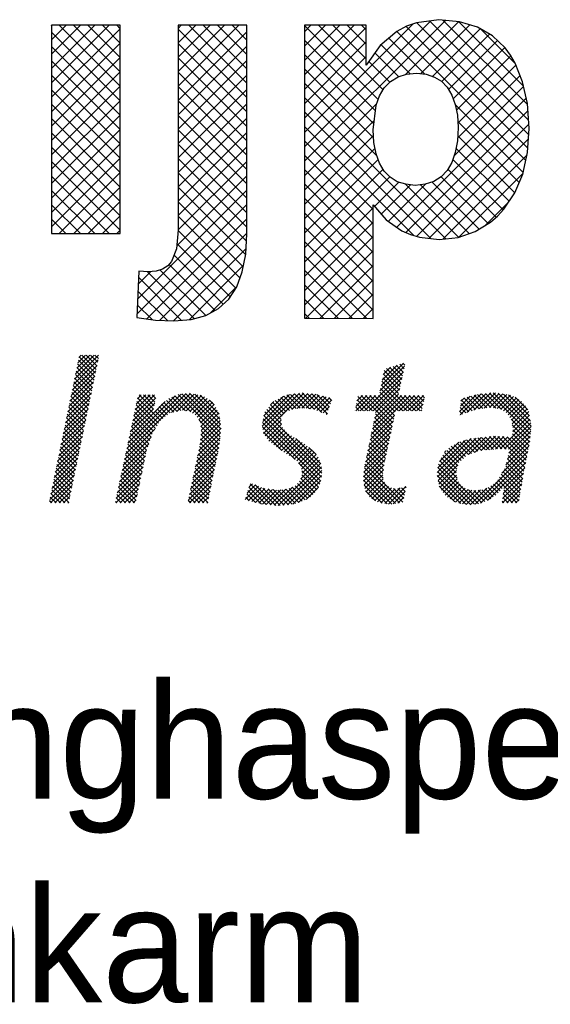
# Model space of a CAD drawing. Extents: x -33748 to 12452, y -14932 to 2888.
# Tile 119 of 194: x -28571 to -28273, y -4204 to -3651. Entities that reach past the tile are written whole.
import ezdxf

# ---------------------------------------------------------------- set-up
doc = ezdxf.new("R2010")
doc.units = 0
doc.header["$LTSCALE"] = 20
doc.layers.get('0').update_dxf_attribs({"color": 15, "linetype": 'CONTINUOUS'})
doc.layers.add('7', color=7, linetype='CONTINUOUS')
doc.layers.add('SANITAIR', color=7, linetype='CONTINUOUS')

# ---------------------------------------------------------------- blocks, each defined once
blk = doc.blocks.new('*X3')
at = {"color": 0}
for p, q in [((-16.56, -47.09), (-14, -44.53)), ((-16.45, -46.53), (-13.95, -44.03)), ((-16.33, -45.96), (-14.4, -44.03)), ((-16.21, -45.4), (-14.85, -44.03)), ((-16.1, -44.83), (-15.3, -44.03)), ((-14.36, -46.26), (-16.04, -44.57)), ((-15.98, -44.27), (-15.75, -44.03)), ((-14.28, -45.89), (-15.97, -44.2)), ((-14.2, -45.51), (-15.68, -44.03)), ((-14.13, -45.14), (-15.23, -44.03)), ((-14.05, -44.77), (-14.79, -44.03)), ((-13.97, -44.4), (-14.34, -44.03)), ((-16.8, -48.23), (-14.23, -45.67)), ((-16.68, -47.66), (-14.12, -45.1)), ((-14.59, -47.38), (-16.27, -45.69)), ((-14.51, -47), (-16.2, -45.32)), ((-14.43, -46.63), (-16.12, -44.95)), ((13.51, -49.8), (17.54, -45.77)), ((15.11, -47.75), (17.67, -45.19)), ((15.23, -47.18), (17.55, -44.87)), ((15.35, -46.62), (16.88, -45.08)), ((15.46, -46.05), (16.21, -45.3)), ((17.2, -47.29), (15.55, -45.63)), ((17.29, -46.92), (15.8, -45.44)), ((17.37, -46.55), (16.14, -45.33)), ((17.45, -46.19), (16.48, -45.22)), ((17.53, -45.82), (16.82, -45.1)), ((17.61, -45.45), (17.16, -44.99)), ((17.7, -45.09), (17.49, -44.88)), ((-17.03, -49.36), (-14.47, -46.8)), ((-16.91, -48.79), (-14.35, -46.23)), ((-14.82, -48.49), (-16.5, -46.81)), ((-14.74, -48.12), (-16.43, -46.44)), ((-14.66, -47.75), (-16.35, -46.06)), ((13.96, -49.8), (17.41, -46.35)), ((18.37, -49.8), (15.32, -46.75)), ((17.04, -48.02), (15.4, -46.38)), ((17.12, -47.65), (15.47, -46.01)), ((-17.14, -49.92), (-14.58, -47.36)), ((-14.97, -49.24), (-16.66, -47.55)), ((-14.89, -48.87), (-16.58, -47.18)), ((14.41, -49.8), (17.29, -46.92)), ((14.67, -49.98), (17.16, -47.5)), ((17.03, -49.8), (15.09, -47.86)), ((17.47, -49.8), (15.16, -47.49)), ((17.92, -49.8), (15.24, -47.12)), ((-17.38, -51.05), (-14.82, -48.49)), ((-17.26, -50.49), (-14.7, -47.93)), ((-15.2, -50.36), (-16.89, -48.67)), ((-15.12, -49.98), (-16.81, -48.3)), ((-15.05, -49.61), (-16.73, -47.92)), ((-11.17, -54.27), (-4.9, -48.01)), ((-11.04, -53.7), (-5.41, -48.07)), ((-10.92, -53.13), (-6.05, -48.26)), ((-10.8, -52.56), (-7.06, -48.82)), ((-10.43, -50.85), (-8.04, -48.45)), ((-10.31, -50.27), (-8.19, -48.15)), ((-10.19, -49.7), (-8.64, -48.15)), ((-10.07, -49.13), (-9.09, -48.15)), ((-7.75, -51.07), (-10, -48.82)), ((-9.95, -48.56), (-9.54, -48.15)), ((-8.36, -50.01), (-9.92, -48.45)), ((-8.28, -49.64), (-9.77, -48.15)), ((-8.21, -49.27), (-9.32, -48.15)), ((-8.13, -48.89), (-8.87, -48.15)), ((-8.05, -48.52), (-8.42, -48.15)), ((-5.82, -49.86), (-6.95, -48.73)), ((-5.45, -49.78), (-6.69, -48.54)), ((-6.43, -49.98), (-4.45, -48)), ((-4.98, -49.8), (-6.38, -48.4)), ((-4.41, -49.92), (-6.07, -48.26)), ((-5.86, -49.86), (-4.07, -48.07)), ((-1.4, -52.49), (-5.75, -48.13)), ((-1.35, -52.08), (-5.37, -48.06)), ((-5.3, -49.75), (-3.69, -48.14)), ((-1.31, -51.68), (-4.97, -48.02)), ((-4.91, -49.81), (-3.31, -48.21)), ((-1.35, -51.18), (-4.55, -47.99)), ((-4.52, -49.87), (-3.01, -48.36)), ((-4.24, -50.04), (-2.74, -48.53)), ((-1.43, -50.65), (-4, -48.09)), ((-3.97, -50.22), (-2.46, -48.71)), ((-1.51, -50.13), (-3.45, -48.18)), ((-2.01, -49.18), (-2.49, -48.69)), ((2.95, -51.38), (6.28, -48.05)), ((3, -50.89), (5.76, -48.12)), ((3.02, -51.75), (6.8, -47.98)), ((3.1, -52.13), (7.26, -47.97)), ((3.12, -50.31), (5.16, -48.27)), ((3.81, -49.17), (4.16, -48.82)), ((5.44, -49.9), (4.3, -48.75)), ((5.76, -49.76), (4.59, -48.59)), ((6.08, -49.64), (4.88, -48.43)), ((6.47, -49.57), (5.17, -48.27)), ((6.87, -49.53), (5.5, -48.16)), ((7.31, -49.52), (5.89, -48.1)), ((6.02, -49.66), (7.67, -48.01)), ((7.83, -49.59), (6.29, -48.05)), ((6.57, -49.56), (8.08, -48.05)), ((8.36, -49.67), (6.69, -48)), ((7.06, -49.51), (8.48, -48.09)), ((9.11, -49.97), (7.09, -47.95)), ((7.48, -49.54), (8.85, -48.17)), ((9.67, -50.08), (7.59, -48)), ((7.88, -49.6), (9.21, -48.27)), ((9.78, -49.74), (8.09, -48.05)), ((8.27, -49.66), (9.56, -48.36)), ((9.89, -49.41), (8.59, -48.1)), ((8.61, -49.76), (9.91, -48.46)), ((8.93, -49.89), (10.14, -48.68)), ((10.01, -49.07), (9.2, -48.27)), ((10.12, -48.74), (9.82, -48.43)), ((12.61, -49.8), (14.21, -48.2)), ((12.62, -49.34), (13.76, -48.2)), ((12.74, -48.78), (13.31, -48.2)), ((13.88, -49.8), (12.76, -48.68)), ((14.33, -49.8), (12.84, -48.31)), ((12.86, -48.21), (12.86, -48.2)), ((13.06, -49.8), (14.66, -48.2)), ((16.38, -51.41), (13.18, -48.2)), ((16.46, -51.03), (13.63, -48.2)), ((16.54, -50.66), (14.08, -48.2)), ((14.21, -52.25), (18.25, -48.2)), ((14.33, -51.68), (17.8, -48.2)), ((14.44, -51.11), (17.35, -48.2)), ((16.62, -50.29), (14.53, -48.2)), ((14.56, -50.55), (17.03, -48.08)), ((16.69, -49.92), (14.98, -48.2)), ((17.1, -49.8), (18.7, -48.2)), ((18.82, -49.8), (17.22, -48.2)), ((17.55, -49.8), (19.15, -48.2)), ((19.27, -49.8), (17.67, -48.2)), ((18, -49.8), (19.6, -48.2)), ((19.49, -49.57), (18.12, -48.2)), ((18.45, -49.8), (19.7, -48.55)), ((19.56, -49.2), (18.57, -48.2)), ((19.64, -48.83), (19.02, -48.2)), ((19.72, -48.45), (19.47, -48.2)), ((23.36, -49.83), (25.05, -48.14)), ((23.42, -50.22), (25.59, -48.05)), ((23.43, -49.31), (24.44, -48.3)), ((23.49, -48.8), (23.84, -48.45)), ((24.65, -49.79), (23.51, -48.66)), ((24.98, -49.68), (23.77, -48.47)), ((24.11, -49.98), (26.09, -48)), ((25.36, -49.61), (24.13, -48.38)), ((25.75, -49.55), (24.49, -48.29)), ((24.8, -49.74), (26.58, -47.95)), ((26.15, -49.5), (24.85, -48.19)), ((26.56, -49.45), (25.2, -48.1)), ((25.38, -49.61), (27.04, -47.95)), ((27.08, -49.53), (25.6, -48.05)), ((25.9, -49.53), (27.43, -48.01)), ((27.68, -49.68), (26.01, -48.01)), ((30.67, -52.22), (26.42, -47.97)), ((26.43, -49.46), (27.82, -48.06)), ((30.7, -51.81), (26.82, -47.93)), ((26.84, -49.5), (28.21, -48.12)), ((27.23, -49.55), (28.59, -48.19)), ((30.74, -51.4), (27.34, -47.99)), ((27.6, -49.63), (28.91, -48.32)), ((30.66, -50.87), (27.87, -48.07)), ((27.88, -49.8), (29.22, -48.46)), ((28.16, -49.97), (29.48, -48.64)), ((28.37, -50.21), (29.75, -48.83)), ((30.57, -50.33), (28.4, -48.15)), ((30.4, -49.7), (29.1, -48.4)), ((-17.61, -52.18), (-15.05, -49.62)), ((-17.49, -51.62), (-14.93, -49.06)), ((-15.43, -51.47), (-17.12, -49.79)), ((-15.35, -51.1), (-17.04, -49.41)), ((-15.28, -50.73), (-16.96, -49.04)), ((-10.68, -51.99), (-8.27, -49.58)), ((-10.56, -51.42), (-8.16, -49.02)), ((-8.09, -51.63), (-10.16, -49.56)), ((-7.92, -51.35), (-10.08, -49.19)), ((-7.32, -50.6), (-8.1, -49.82)), ((-7.07, -50.4), (-7.89, -49.58)), ((-6.82, -50.21), (-7.68, -49.34)), ((-6.56, -50.01), (-7.45, -49.12)), ((-6.19, -49.93), (-7.2, -48.93)), ((-3.76, -50.46), (-2.19, -48.89)), ((-3.59, -50.73), (-2.02, -49.16)), ((-3.44, -51.04), (-1.85, -49.45)), ((-3.39, -51.43), (-1.69, -49.74)), ((4.93, -51.18), (3.42, -49.66)), ((4.91, -50.71), (3.62, -49.41)), ((5, -50.35), (3.82, -49.17)), ((5.22, -50.12), (4.02, -48.92)), ((9.25, -50.02), (9.91, -49.36)), ((12.53, -49.8), (12.53, -49.8)), ((12.98, -49.8), (12.61, -49.42)), ((13.43, -49.8), (12.68, -49.05)), ((18.9, -49.8), (19.58, -49.12)), ((19.34, -49.8), (19.46, -49.69)), ((23.65, -50.14), (23.35, -49.85)), ((23.98, -50.02), (23.41, -49.45)), ((24.31, -49.91), (23.46, -49.05)), ((28.54, -50.48), (29.96, -49.07)), ((28.72, -50.76), (30.17, -49.3)), ((28.77, -51.15), (30.33, -49.59)), ((28.83, -51.54), (30.49, -49.88)), ((-17.84, -53.31), (-15.28, -50.76)), ((-17.73, -52.75), (-15.17, -50.19)), ((-15.66, -52.59), (-17.35, -50.9)), ((-15.58, -52.22), (-17.27, -50.53)), ((-15.51, -51.84), (-17.19, -50.16)), ((-8.53, -52.53), (-10.4, -50.67)), ((-8.42, -52.2), (-10.32, -50.3)), ((-8.27, -51.9), (-10.24, -49.93)), ((-7.57, -50.8), (-8.32, -50.06)), ((-1.44, -52.89), (-3.57, -50.76)), ((-3.43, -52.82), (-1.41, -50.8)), ((-3.38, -52.32), (-1.47, -50.41)), ((-3.34, -51.83), (-1.53, -50.02)), ((9.06, -56.66), (3.05, -50.64)), ((9.1, -56.25), (3.13, -50.27)), ((9.09, -55.79), (3.22, -49.91)), ((3.27, -52.4), (4.9, -50.78)), ((9.56, -50.16), (9.68, -50.04)), ((13.98, -53.38), (16.5, -50.85)), ((14.09, -52.81), (16.62, -50.29)), ((16.15, -52.52), (14.49, -50.86)), ((16.23, -52.15), (14.57, -50.49)), ((16.3, -51.78), (14.65, -50.12)), ((23.31, -50.26), (23.3, -50.24)), ((30.63, -52.63), (28.66, -50.66)), ((28.79, -52.48), (30.62, -50.65)), ((28.84, -51.98), (30.56, -50.26)), ((-18.08, -54.45), (-15.52, -51.89)), ((-17.96, -53.88), (-15.4, -51.32)), ((-15.81, -53.33), (-17.5, -51.65)), ((-15.74, -52.96), (-17.42, -51.28)), ((-11.29, -54.84), (-8.13, -51.69)), ((-8.87, -53.54), (-10.63, -51.78)), ((-8.76, -53.2), (-10.55, -51.41)), ((-8.65, -52.87), (-10.48, -51.04)), ((-3.61, -53.9), (-1.3, -51.58)), ((-3.49, -53.33), (-1.35, -51.19)), ((-1.49, -53.29), (-3.4, -51.38)), ((-1.54, -53.69), (-3.33, -51.9)), ((8.99, -57.03), (2.97, -51.01)), ((6.35, -54.85), (2.97, -51.46)), ((3.45, -52.68), (4.94, -51.19)), ((3.65, -52.93), (5.06, -51.52)), ((3.9, -53.12), (5.25, -51.77)), ((13.86, -53.94), (16.38, -51.42)), ((15.99, -53.26), (14.34, -51.61)), ((16.07, -52.89), (14.42, -51.24)), ((27.97, -53.75), (30.69, -51.03)), ((28.41, -53.76), (30.74, -51.43)), ((28.43, -54.19), (30.69, -51.92)), ((30.59, -53.04), (28.79, -51.24)), ((30.52, -53.42), (28.86, -51.76)), ((-18.19, -55.01), (-15.63, -52.45)), ((-16.04, -54.45), (-17.73, -52.77)), ((-15.97, -54.08), (-17.65, -52.39)), ((-15.89, -53.71), (-17.58, -52.02)), ((-11.41, -55.41), (-8.54, -52.54)), ((-9.15, -54.61), (-10.87, -52.89)), ((-9.07, -54.24), (-10.79, -52.52)), ((-8.99, -53.87), (-10.71, -52.15)), ((-3.85, -55.04), (-1.41, -52.6)), ((-3.73, -54.47), (-1.35, -52.09)), ((-1.69, -54.44), (-3.42, -52.71)), ((-1.61, -54.07), (-3.37, -52.3)), ((4.98, -53.92), (3.08, -52.02)), ((4.15, -53.32), (5.47, -52.01)), ((4.41, -53.51), (5.71, -52.22)), ((4.67, -53.7), (5.98, -52.39)), ((4.93, -53.89), (6.26, -52.56)), ((5.2, -54.07), (6.53, -52.74)), ((5.47, -54.25), (6.81, -52.91)), ((9.02, -55.27), (6.42, -52.66)), ((13.63, -55.07), (16.14, -52.56)), ((13.74, -54.51), (16.26, -51.99)), ((15.76, -54.37), (14.11, -52.72)), ((15.84, -54), (14.19, -52.35)), ((15.91, -53.63), (14.26, -51.98)), ((21.04, -56.19), (24.55, -52.68)), ((21.05, -56.63), (25.06, -52.62)), ((21.09, -55.69), (23.96, -52.83)), ((21.12, -57.01), (25.56, -52.57)), ((24.91, -54.1), (23.72, -52.9)), ((25.24, -53.98), (24.06, -52.79)), ((24.25, -54.33), (26.06, -52.51)), ((25.6, -53.89), (24.41, -52.69)), ((26.01, -53.85), (24.81, -52.65)), ((24.94, -54.09), (26.57, -52.46)), ((26.43, -53.82), (25.22, -52.61)), ((25.59, -53.89), (27.05, -52.43)), ((26.85, -53.79), (25.62, -52.56)), ((27.26, -53.75), (26.03, -52.52)), ((26.08, -53.85), (27.47, -52.45)), ((27.71, -53.75), (26.43, -52.47)), ((26.56, -53.81), (27.9, -52.47)), ((28.16, -53.76), (26.84, -52.43)), ((27.05, -53.77), (28.33, -52.5)), ((30.15, -55.29), (27.3, -52.44)), ((27.53, -53.74), (28.75, -52.52)), ((30.22, -54.92), (27.77, -52.47)), ((28.14, -55.38), (30.6, -52.91)), ((30.3, -54.54), (28.25, -52.49)), ((28.28, -54.78), (30.65, -52.42)), ((30.37, -54.17), (28.72, -52.52)), ((30.44, -53.79), (28.82, -52.17)), ((-18.43, -56.14), (-15.87, -53.58)), ((-18.31, -55.58), (-15.75, -53.02)), ((-16.27, -55.57), (-17.96, -53.88)), ((-16.2, -55.2), (-17.88, -53.51)), ((-16.12, -54.82), (-17.81, -53.14)), ((-11.65, -56.56), (-9, -53.9)), ((-11.53, -55.98), (-8.77, -53.22)), ((-9.3, -55.36), (-11.03, -53.63)), ((-9.22, -54.98), (-10.95, -53.26)), ((-4.09, -56.17), (-1.52, -53.61)), ((-3.97, -55.6), (-1.46, -53.1)), ((-1.92, -55.56), (-3.6, -53.87)), ((-1.84, -55.18), (-3.53, -53.5)), ((-1.76, -54.81), (-3.46, -53.11)), ((5.75, -54.42), (7.08, -53.09)), ((6.03, -54.58), (7.36, -53.26)), ((6.28, -54.78), (7.61, -53.45)), ((6.52, -54.99), (7.87, -53.65)), ((6.73, -55.24), (8.12, -53.84)), ((8.52, -54.32), (7.78, -53.58)), ((13.46, -56.13), (15.9, -53.7)), ((13.51, -55.63), (16.02, -53.13)), ((15.53, -55.5), (13.88, -53.84)), ((15.6, -55.12), (13.96, -53.47)), ((15.68, -54.74), (14.03, -53.1)), ((21.27, -55.06), (23.28, -53.06)), ((21.83, -54.05), (21.94, -53.95)), ((23.28, -55.16), (22.01, -53.89)), ((23.51, -54.94), (22.24, -53.68)), ((23.74, -54.73), (22.48, -53.47)), ((23.97, -54.51), (22.78, -53.31)), ((24.25, -54.33), (23.08, -53.16)), ((24.58, -54.21), (23.38, -53.01)), ((27.7, -56.26), (30.51, -53.46)), ((-18.66, -57.27), (-16.1, -54.71)), ((-18.54, -56.71), (-15.98, -54.15)), ((-16.43, -56.31), (-18.11, -54.63)), ((-16.35, -55.94), (-18.04, -54.25)), ((-11.78, -57.13), (-9.12, -54.47)), ((-9.54, -56.47), (-11.27, -54.74)), ((-9.46, -56.1), (-11.19, -54.37)), ((-9.38, -55.73), (-11.11, -54)), ((-4.33, -57.31), (-1.75, -54.73)), ((-4.21, -56.74), (-1.63, -54.17)), ((-2.15, -56.67), (-3.84, -54.98)), ((-2.07, -56.3), (-3.76, -54.61)), ((-1.99, -55.93), (-3.68, -54.24)), ((6.91, -55.5), (8.33, -54.08)), ((6.94, -56.82), (8.86, -54.9)), ((7.02, -55.84), (8.53, -54.33)), ((7.07, -56.24), (8.72, -54.59)), ((13.41, -56.63), (15.78, -54.26)), ((13.43, -57.07), (15.66, -54.83)), ((15.44, -56.75), (13.65, -54.96)), ((15.43, -56.29), (13.73, -54.59)), ((15.48, -55.89), (13.8, -54.21)), ((23.08, -56.76), (21.3, -54.98)), ((23, -56.23), (21.43, -54.66)), ((23.05, -55.83), (21.61, -54.39)), ((23.15, -55.48), (21.79, -54.12)), ((24.95, -59.46), (30.4, -54.01)), ((25.5, -59.36), (30.29, -54.57)), ((29.93, -56.42), (28.29, -54.78)), ((30, -56.05), (28.37, -54.42)), ((30.08, -55.67), (28.46, -54.06)), ((-18.89, -58.4), (-16.33, -55.84)), ((-18.77, -57.84), (-16.22, -55.28)), ((-16.66, -57.43), (-18.34, -55.74)), ((-16.58, -57.06), (-18.27, -55.37)), ((-16.5, -56.68), (-18.19, -55)), ((-12.02, -58.27), (-9.35, -55.6)), ((-11.9, -57.7), (-9.23, -55.03)), ((-9.77, -57.58), (-11.5, -55.85)), ((-9.69, -57.21), (-11.42, -55.48)), ((-9.61, -56.84), (-11.35, -55.11)), ((-4.57, -58.45), (-1.98, -55.86)), ((-4.45, -57.88), (-1.86, -55.3)), ((-2.3, -57.42), (-3.99, -55.73)), ((-2.22, -57.05), (-3.92, -55.35)), ((4.6, -59.61), (9, -55.21)), ((5.08, -59.57), (9.06, -55.59)), ((5.57, -59.54), (9.11, -55.99)), ((8.89, -57.38), (6.69, -55.18)), ((8.76, -57.7), (7.05, -56)), ((13.49, -57.46), (15.55, -55.4)), ((17.12, -59.33), (13.51, -55.71)), ((13.55, -57.85), (15.48, -55.92)), ((17.49, -59.25), (13.57, -55.33)), ((24.9, -59.47), (21.1, -55.67)), ((25.29, -59.42), (21.18, -55.31)), ((21.19, -57.39), (23.18, -55.39)), ((21.29, -57.73), (23.03, -55.99)), ((26.22, -59.09), (30.18, -55.13)), ((27.92, -57.84), (30.07, -55.69)), ((29.73, -57.57), (27.97, -55.81)), ((29.8, -57.19), (28.11, -55.5)), ((29.86, -56.8), (28.2, -55.14)), ((-19.01, -58.97), (-16.45, -56.41)), ((-18.92, -59.33), (-16.56, -56.98)), ((-16.89, -58.55), (-18.57, -56.86)), ((-16.81, -58.17), (-18.5, -56.49)), ((-16.73, -57.8), (-18.42, -56.12)), ((-12.19, -59.33), (-9.59, -56.74)), ((-12.14, -58.84), (-9.47, -56.17)), ((-10, -58.69), (-11.74, -56.96)), ((-9.93, -58.32), (-11.66, -56.59)), ((-9.85, -57.95), (-11.58, -56.22)), ((-4.68, -59.01), (-2.1, -56.43)), ((-4.55, -59.33), (-2.21, -56.99)), ((-2.53, -58.54), (-4.23, -56.84)), ((-2.45, -58.16), (-4.15, -56.47)), ((-2.38, -57.79), (-4.07, -56.1)), ((6.11, -59.44), (9.08, -56.48)), ((6.71, -59.3), (9, -57.01)), ((8.4, -58.24), (6.95, -56.79)), ((8.59, -57.98), (7.03, -56.42)), ((15.86, -59.41), (13.41, -56.96)), ((16.33, -59.44), (13.42, -56.53)), ((16.73, -59.38), (13.46, -56.12)), ((13.68, -58.16), (15.41, -56.43)), ((13.86, -58.43), (15.46, -56.83)), ((24, -59.47), (21.03, -56.5)), ((24.5, -59.52), (21.05, -56.08)), ((21.48, -58), (23.03, -56.45)), ((21.66, -58.26), (23.09, -56.83)), ((29.46, -59.1), (27.31, -56.94)), ((29.53, -58.72), (27.47, -56.66)), ((29.6, -58.33), (27.64, -56.37)), ((27.78, -58.88), (29.87, -56.79)), ((29.66, -57.95), (27.8, -56.09)), ((27.85, -58.36), (29.96, -56.25)), ((-17.45, -59.33), (-18.8, -57.98)), ((-17.04, -59.29), (-18.73, -57.61)), ((-16.96, -58.92), (-18.65, -57.23)), ((-18.47, -59.33), (-16.68, -57.54)), ((-10.26, -59.33), (-11.9, -57.7)), ((-10.08, -59.07), (-11.82, -57.33)), ((-11.74, -59.33), (-9.71, -57.31)), ((-11.29, -59.33), (-9.83, -57.88)), ((-3.08, -59.33), (-4.46, -57.95)), ((-2.68, -59.28), (-4.38, -57.58)), ((-2.61, -58.91), (-4.31, -57.21)), ((-4.1, -59.33), (-2.33, -57.56)), ((1.2, -58.97), (2.57, -57.6)), ((1.4, -58.32), (2.25, -57.47)), ((1.54, -59.07), (2.88, -57.74)), ((3.36, -59.49), (1.58, -57.71)), ((1.6, -57.67), (1.93, -57.34)), ((3.86, -59.54), (1.69, -57.37)), ((1.89, -59.17), (3.23, -57.83)), ((4.36, -59.59), (2.23, -57.46)), ((2.24, -59.27), (3.63, -57.89)), ((2.59, -59.37), (4.02, -57.94)), ((2.97, -59.45), (4.42, -58)), ((4.81, -59.59), (3.01, -57.79)), ((3.37, -59.49), (4.89, -57.97)), ((5.23, -59.56), (3.55, -57.88)), ((3.78, -59.53), (5.4, -57.91)), ((5.65, -59.53), (4.07, -57.95)), ((4.19, -59.57), (6.07, -57.69)), ((6.03, -59.46), (4.57, -58.01)), ((6.4, -59.39), (4.98, -57.96)), ((6.75, -59.28), (5.38, -57.91)), ((7.07, -59.16), (5.75, -57.83)), ((7.39, -59.02), (6.06, -57.69)), ((7.67, -58.86), (6.37, -57.56)), ((7.95, -58.69), (6.59, -57.33)), ((8.18, -58.47), (6.79, -57.08)), ((7.49, -58.96), (8.76, -57.69)), ((15.33, -59.34), (13.49, -57.5)), ((14.04, -58.7), (15.57, -57.17)), ((14.29, -58.9), (15.74, -57.45)), ((14.58, -59.06), (15.99, -57.64)), ((14.86, -59.22), (16.3, -57.78)), ((15.22, -59.32), (16.68, -57.86)), ((15.61, -59.38), (17.21, -57.77)), ((16, -59.44), (17.8, -57.64)), ((17.57, -58.88), (16.52, -57.83)), ((17.65, -58.51), (16.95, -57.82)), ((17.73, -58.14), (17.33, -57.75)), ((17.81, -57.77), (17.7, -57.66)), ((23.46, -59.38), (21.13, -57.05)), ((22.84, -59.21), (21.23, -57.6)), ((21.85, -58.53), (23.23, -57.14)), ((22.08, -58.74), (23.42, -57.4)), ((22.36, -58.91), (23.65, -57.63)), ((22.64, -59.08), (23.92, -57.8)), ((22.91, -59.26), (24.22, -57.95)), ((23.27, -59.35), (24.61, -58.01)), ((23.65, -59.42), (25.02, -58.05)), ((24.04, -59.48), (25.52, -57.99)), ((25.64, -59.31), (24.28, -57.96)), ((24.44, -59.53), (26.15, -57.81)), ((25.96, -59.19), (24.82, -58.05)), ((26.29, -59.07), (25.25, -58.02)), ((26.56, -58.89), (25.65, -57.97)), ((26.82, -58.7), (25.99, -57.87)), ((27.08, -58.52), (26.31, -57.74)), ((27.32, -58.3), (26.59, -57.57)), ((27.53, -58.06), (26.85, -57.38)), ((27.75, -57.83), (27.08, -57.17)), ((27.78, -59.33), (29.77, -57.34)), ((29.25, -59.33), (27.9, -57.98)), ((28.23, -59.33), (29.68, -57.88)), ((-18.35, -59.33), (-18.96, -58.72)), ((-17.9, -59.33), (-18.88, -58.35)), ((-18.02, -59.33), (-16.8, -58.11)), ((-17.57, -59.33), (-16.91, -58.67)), ((-11.61, -59.33), (-12.14, -58.81)), ((-11.16, -59.33), (-12.06, -58.44)), ((-10.71, -59.33), (-11.98, -58.07)), ((-10.84, -59.33), (-9.95, -58.44)), ((-10.39, -59.33), (-10.07, -59.01)), ((-4.43, -59.33), (-4.69, -59.06)), ((-3.98, -59.33), (-4.62, -58.69)), ((-3.53, -59.33), (-4.54, -58.32)), ((-3.65, -59.33), (-2.44, -58.12)), ((-3.21, -59.33), (-2.56, -58.69)), ((1.62, -59.1), (1.27, -58.74)), ((2.25, -59.27), (1.37, -58.4)), ((2.86, -59.44), (1.48, -58.05)), ((14.65, -59.11), (13.64, -58.09)), ((16.47, -59.42), (17.72, -58.16)), ((16.98, -59.35), (17.6, -58.73)), ((28.35, -59.33), (27.8, -58.78)), ((28.8, -59.33), (27.85, -58.38)), ((28.67, -59.33), (29.58, -58.42)), ((29.12, -59.33), (29.49, -58.97)), ((-18.8, -59.33), (-19.03, -59.1)), ((-17.12, -59.33), (-17.03, -59.24)), ((-12.06, -59.33), (-12.21, -59.18)), ((-2.76, -59.33), (-2.68, -59.25)), ((27.9, -59.33), (27.74, -59.17))]:
    blk.add_line(p, q, dxfattribs=at)
blk = doc.blocks.new('A$C32F70CB8')
at = {"color": 170}
for p, q in [((745.29, 193.49), (824.47, 272.66)), ((745.29, 201.57), (816.14, 272.42)), ((802.29, 242.41), (831.81, 271.92)), ((871.18, 208.46), (808.29, 271.36)), ((871.07, 216.66), (815.41, 272.32)), ((870.42, 225.39), (823, 272.81)), ((868.18, 235.71), (831.98, 271.91)), ((603.45, 269.87), (603.48, 269.9)), ((603.45, 261.79), (611.56, 269.9)), ((603.45, 253.71), (619.64, 269.9)), ((603.45, 245.63), (627.72, 269.9)), ((603.45, 237.54), (635.81, 269.9)), ((603.45, 229.46), (641.96, 267.96)), ((641.96, 227.55), (603.45, 266.05)), ((641.96, 235.63), (607.69, 269.9)), ((641.96, 243.71), (615.77, 269.9)), ((641.96, 251.79), (623.86, 269.9)), ((641.96, 259.88), (631.94, 269.9)), ((641.96, 267.96), (640.02, 269.9)), ((674.44, 268.12), (676.22, 269.9)), ((674.44, 260.04), (684.3, 269.9)), ((674.44, 251.95), (692.38, 269.9)), ((674.44, 243.87), (700.46, 269.9)), ((674.44, 235.79), (708.55, 269.9)), ((712.95, 229.3), (674.44, 267.81)), ((674.44, 227.71), (712.95, 266.21)), ((712.95, 237.38), (680.43, 269.9)), ((712.95, 245.46), (688.51, 269.9)), ((712.95, 253.54), (696.6, 269.9)), ((712.95, 261.63), (704.68, 269.9)), ((712.95, 269.71), (712.76, 269.9)), ((745.29, 209.65), (806.35, 270.71)), ((745.29, 266.23), (748.96, 269.9)), ((745.29, 258.15), (757.04, 269.9)), ((745.29, 250.06), (765.12, 269.9)), ((745.29, 241.98), (773.2, 269.9)), ((786.71, 228.28), (745.29, 269.69)), ((745.29, 233.9), (780, 268.61)), ((789.41, 233.66), (753.17, 269.9)), ((780, 251.15), (761.25, 269.9)), ((780, 259.23), (769.34, 269.9)), ((780, 267.31), (777.42, 269.9)), ((869.53, 193.94), (797.06, 266.42)), ((870.67, 200.89), (802.3, 269.26)), ((810.7, 242.74), (838.1, 270.13)), ((817.21, 241.16), (843.97, 267.92)), ((863.72, 248.25), (844.15, 267.82)), ((785.11, 221.8), (745.29, 261.61)), ((745.29, 225.82), (780, 260.53)), ((812.93, 242.47), (792.65, 262.74)), ((822.38, 238.25), (849.12, 264.99)), ((826.13, 233.92), (853.59, 261.37)), ((603.45, 221.38), (641.96, 259.88)), ((641.96, 219.47), (603.45, 257.97)), ((712.95, 221.22), (674.44, 259.72)), ((674.44, 219.62), (712.95, 258.13)), ((798.16, 241.07), (784.81, 254.43)), ((804.6, 242.71), (788.25, 259.07)), ((828.83, 228.54), (857.71, 257.41)), ((603.45, 213.3), (641.96, 251.8)), ((641.96, 211.38), (603.45, 249.89)), ((712.95, 213.13), (674.44, 251.64)), ((674.44, 211.54), (712.95, 250.05)), ((784.22, 214.6), (745.29, 253.53)), ((745.29, 217.73), (780, 252.44)), ((793.22, 237.93), (781.49, 249.65)), ((830.61, 222.23), (861.15, 252.77)), ((603.45, 205.21), (641.96, 243.72)), ((712.95, 205.05), (674.44, 243.56)), ((784.13, 206.61), (745.29, 245.45)), ((831.46, 215), (864, 247.54)), ((641.96, 203.3), (603.45, 241.8)), ((674.44, 203.46), (712.95, 241.97)), ((831.3, 206.76), (866.26, 241.71)), ((603.45, 197.13), (641.96, 235.63)), ((641.96, 195.22), (603.45, 233.72)), ((712.95, 196.97), (674.44, 235.48)), ((674.44, 195.38), (712.95, 233.89)), ((786.01, 196.65), (745.29, 237.37)), ((829.28, 196.65), (868.21, 235.58)), ((603.45, 189.05), (641.96, 227.55)), ((712.95, 188.89), (674.44, 227.39)), ((824.56, 150.02), (745.29, 229.28)), ((797.17, 156.46), (869.7, 228.99)), ((641.96, 187.14), (603.45, 225.64)), ((674.44, 187.29), (712.95, 225.8)), ((745.29, 185.41), (785.87, 225.98)), ((816.27, 150.22), (745.29, 221.2)), ((802.28, 153.49), (870.68, 221.89)), ((868.09, 187.31), (829.9, 225.5)), ((603.45, 180.97), (641.96, 219.47)), ((641.96, 179.05), (603.45, 217.56)), ((712.95, 180.8), (674.44, 219.31)), ((674.44, 179.21), (712.95, 217.72)), ((745.29, 177.32), (784.45, 216.48)), ((865.8, 181.52), (831.41, 215.91)), ((603.45, 172.89), (641.96, 211.39)), ((712.95, 172.72), (674.44, 211.23)), ((806.48, 151.93), (745.29, 213.12)), ((808.29, 151.42), (871.24, 214.37)), ((641.96, 170.97), (603.45, 209.47)), ((674.44, 171.13), (712.95, 209.64)), ((745.29, 169.24), (784.03, 207.98)), ((783.92, 166.4), (745.29, 205.04)), ((815.29, 150.34), (871.02, 206.06)), ((863.36, 175.88), (831.36, 207.87)), ((603.45, 164.8), (641.96, 203.31)), ((641.96, 162.89), (603.45, 201.39)), ((712.95, 164.64), (674.44, 203.15)), ((674.44, 163.05), (712.95, 201.56)), ((745.29, 161.16), (784.98, 200.85)), ((860.1, 171.05), (830.38, 200.77)), ((603.45, 156.72), (641.96, 195.22)), ((712.95, 156.56), (674.44, 195.07)), ((783.91, 158.34), (745.29, 196.95)), ((745.29, 153.08), (786.75, 194.54)), ((822.89, 149.85), (870.24, 197.21)), ((856.78, 166.29), (828.53, 194.54)), ((641.96, 154.81), (603.45, 193.31)), ((674.43, 154.96), (712.95, 193.47)), ((745.29, 144.99), (789.44, 189.14)), ((783.89, 150.27), (745.29, 188.87)), ((852.86, 162.12), (825.81, 189.17)), ((635.74, 152.94), (603.45, 185.23)), ((607.76, 152.94), (641.96, 187.14)), ((673.67, 146.11), (712.95, 185.39)), ((712.76, 148.67), (674.44, 186.98)), ((745.29, 136.91), (793.19, 184.81)), ((848.37, 158.53), (822.08, 184.82)), ((831.95, 150.83), (868, 186.88)), ((627.66, 152.94), (603.45, 177.15)), ((615.84, 152.94), (641.96, 179.06)), ((651.67, 116.04), (712.95, 177.31)), ((712.34, 141), (674.44, 178.9)), ((783.87, 142.21), (745.29, 180.79)), ((784.67, 168.21), (798.23, 181.77)), ((788.44, 163.9), (804.79, 180.25)), ((792.45, 159.82), (813.3, 180.67)), ((831.86, 150.8), (802.06, 180.6)), ((837.87, 152.86), (810.46, 180.27)), ((843.41, 155.41), (816.96, 181.86)), ((783.86, 134.14), (745.29, 172.71)), ((619.58, 152.94), (603.45, 169.06)), ((623.92, 152.94), (641.96, 170.98)), ((651.33, 107.61), (712.95, 169.23)), ((711.01, 134.25), (674.44, 170.82)), ((745.29, 128.83), (783.92, 167.46)), ((846.65, 157.45), (859.8, 170.6)), ((611.5, 152.94), (603.45, 160.98)), ((632, 152.94), (641.96, 162.89)), ((656.83, 105.03), (712.95, 161.14)), ((709.16, 128.01), (674.44, 162.74)), ((783.84, 126.08), (745.29, 164.63)), ((745.29, 120.75), (783.91, 159.37)), ((783.82, 118.01), (745.29, 156.54)), ((640.08, 152.94), (641.96, 154.81)), ((664.11, 104.23), (712.95, 153.06)), ((706.81, 122.29), (674.41, 154.68)), ((745.29, 112.67), (783.89, 151.27)), ((671.81, 103.84), (712.57, 144.6)), ((703.65, 117.36), (673.77, 147.25)), ((783.81, 109.94), (745.29, 148.46)), ((699.72, 113.21), (672.14, 140.79)), ((780.39, 105.28), (745.29, 140.38)), ((746.11, 105.4), (783.88, 143.17)), ((695.16, 109.69), (669.33, 135.51)), ((680.56, 104.51), (711.18, 135.13)), ((754.16, 105.37), (783.86, 135.07)), ((652.01, 124.46), (659.15, 131.59)), ((676.42, 104.18), (652.17, 128.43)), ((683.58, 105.1), (657.2, 131.48)), ((689.95, 106.82), (664.27, 132.49)), ((772.28, 105.31), (745.29, 132.3)), ((692.15, 108.02), (707.37, 123.24)), ((764.17, 105.34), (745.29, 124.21)), ((762.21, 105.34), (783.84, 126.97)), ((668.51, 104.01), (651.86, 120.66)), ((756.06, 105.36), (745.29, 116.13)), ((770.27, 105.31), (783.83, 118.87)), ((659.82, 104.61), (651.55, 112.89)), ((778.32, 105.29), (783.81, 110.77)), ((747.95, 105.39), (745.29, 108.05))]:
    blk.add_line(p, q, dxfattribs=at)
at = {"layer": '7', "color": 170, "linetype": 'CONTINUOUS'}
for p, q in [((808.16, 271.34), (802.52, 269.38)), ((820.73, 273.04), (808.16, 271.34)), ((832.39, 271.86), (820.73, 273.04)), ((842.34, 268.85), (832.39, 271.86)), ((641.96, 269.9), (603.45, 269.9)), ((603.45, 269.9), (603.45, 152.94)), ((641.96, 152.94), (641.96, 269.9)), ((712.95, 269.9), (674.44, 269.9)), ((674.44, 269.9), (674.44, 155.04)), ((712.95, 152.81), (712.95, 269.9)), ((745.29, 269.9), (745.29, 105.4)), ((780, 269.9), (745.29, 269.9)), ((780, 247.5), (780, 269.9)), ((797.15, 266.49), (787.73, 258.63)), ((802.52, 269.38), (797.15, 266.49)), ((850.85, 264), (842.34, 268.85)), ((857.93, 257.2), (850.85, 264)), ((787.73, 258.63), (780, 247.5)), ((860.94, 253.13), (857.93, 257.2)), ((863.56, 248.68), (860.94, 253.13)), ((867.62, 238.2), (863.56, 248.68)), ((790.08, 234.8), (793.62, 238.34)), ((793.62, 238.34), (797.81, 240.95)), ((797.81, 240.95), (802.66, 242.53)), ((802.66, 242.53), (808.16, 243.05)), ((808.16, 243.05), (813.53, 242.39)), ((813.53, 242.39), (818.24, 240.82)), ((818.24, 240.82), (822.17, 238.46)), ((822.17, 238.46), (825.45, 235.06)), ((870.37, 226.02), (867.62, 238.2)), ((787.46, 230.35), (790.08, 234.8)), ((825.45, 235.06), (828.06, 230.74)), ((785.5, 224.98), (787.46, 230.35)), ((828.06, 230.74), (829.9, 225.5)), ((783.8, 211.22), (785.5, 224.98)), ((829.9, 225.5), (831.21, 219.48)), ((871.42, 212.01), (870.37, 226.02)), ((831.21, 219.48), (831.6, 212.4)), ((784.32, 204.02), (783.8, 211.22)), ((831.6, 212.4), (831.21, 204.94)), ((870.5, 198.39), (871.42, 212.01)), ((831.21, 204.94), (829.9, 198.39)), ((785.63, 197.74), (784.32, 204.02)), ((787.46, 192.49), (785.63, 197.74)), ((829.9, 198.39), (827.93, 192.89)), ((867.88, 186.34), (870.5, 198.39)), ((790.08, 188.04), (787.46, 192.49)), ((793.35, 184.64), (790.08, 188.04)), ((825.31, 188.3), (822.04, 184.77)), ((827.93, 192.89), (825.31, 188.3)), ((797.42, 182.01), (793.35, 184.64)), ((822.04, 184.77), (817.85, 182.15)), ((863.29, 175.73), (867.88, 186.34)), ((802.13, 180.58), (797.42, 182.01)), ((807.5, 179.92), (802.13, 180.58)), ((813, 180.58), (807.5, 179.92)), ((817.85, 182.15), (813, 180.58)), ((857.14, 166.69), (863.29, 175.73)), ((783.8, 105.27), (783.93, 169.05)), ((783.93, 169.05), (791.26, 160.67)), ((853.6, 162.76), (857.14, 166.69)), ((791.26, 160.67), (799.91, 154.51)), ((849.68, 159.36), (853.6, 162.76)), ((674.44, 155.04), (673.52, 144.43)), ((841.16, 153.99), (849.68, 159.36)), ((603.45, 152.94), (641.96, 152.94)), ((712.42, 141.41), (712.95, 152.81)), ((799.91, 154.51), (804.75, 152.42)), ((804.75, 152.42), (809.86, 150.98)), ((809.86, 150.98), (820.99, 149.67)), ((820.99, 149.67), (831.6, 150.71)), ((831.6, 150.71), (841.16, 153.99)), ((673.52, 144.43), (670.77, 137.22)), ((710.46, 131.46), (712.42, 141.41)), ((665.67, 132.9), (662.13, 131.85)), ((668.68, 134.73), (665.67, 132.9)), ((670.77, 137.22), (668.68, 134.73)), ((652.31, 131.72), (651.26, 105.79)), ((657.68, 131.46), (652.31, 131.72)), ((662.13, 131.85), (657.68, 131.46)), ((707.31, 123.08), (710.46, 131.46)), ((702.86, 116.14), (707.31, 123.08)), ((697.1, 110.77), (702.86, 116.14)), ((690.03, 106.84), (697.1, 110.77)), ((651.26, 105.79), (661.73, 104.35)), ((681.77, 104.61), (690.03, 106.84)), ((745.29, 105.4), (783.8, 105.27)), ((661.73, 104.35), (672.08, 103.83)), ((672.08, 103.83), (681.77, 104.61))]:
    blk.add_line(p, q, dxfattribs=at)
at = {"color": 170, "xscale": 5.42988489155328, "yscale": 5.42988489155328, "zscale": 5.42988489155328}
blk.add_blockref('*X3', (705.6, 323.78), dxfattribs=at)

msp = doc.modelspace()

# ---------------------------------------------------------------- block references
at = {"layer": 'SANITAIR', "color": 1}
msp.add_blockref('A$C32F70CB8', (-29156.19758, -3923.61294), dxfattribs=at)

# ---------------------------------------------------------------- texts
for s, p in [('Brandslanghaspel 20m blad%%C600mm', (-28939.76263, -4088.06779)), ('met zwenkarm', (-28939.76263, -4202.42131))]:
    msp.add_text(s, height=65, dxfattribs=at).set_placement(p)

doc.saveas('drawing.dxf')
